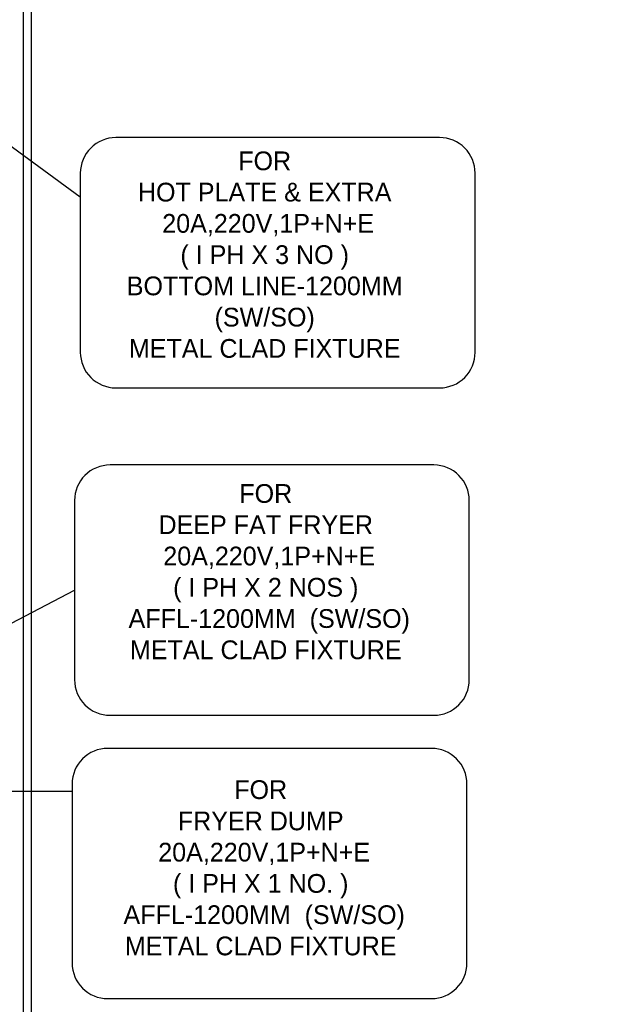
# Model space of a CAD drawing. Header units: inches. Extents: x 1703 to 137267, y -37098 to 14102.
# Tile 74 of 139: x 70780 to 71733, y 3209 to 4784. Entities that reach past the tile are written whole.
import ezdxf
from ezdxf import colors
from ezdxf.entities.mleader import LeaderData, LeaderLine
from ezdxf.math import Vec2, Vec3

# ---------------------------------------------------------------- set-up
doc = ezdxf.new("R2010")
doc.units = ezdxf.units.IN
doc.header["$MEASUREMENT"] = 0
doc.linetypes.add('LEVEL-F-OVERALL LAYOUT$0$HIDDEN', pattern=[0.375, 0.25, -0.125])
for name, color, linetype, lineweight in [('L5', 7, 'Continuous', 25), ('LEVEL-F-OVERALL LAYOUT$0$A-WALL-FULL-EXTR', 251, 'Continuous', 35), ('LEVEL-F-OVERALL LAYOUT$0$I-FLOR-OVHD', 251, 'LEVEL-F-OVERALL LAYOUT$0$HIDDEN', 18)]:
    doc.layers.add(name, color=color, linetype=linetype, lineweight=lineweight)
doc.styles.add('CKD_Dimension Text', font='GOTHIC.TTF')

# ---------------------------------------------------------------- blocks, each defined once
blk = doc.blocks.new('_Dot')
at = {"color": 0, "linetype": 'ByBlock', "lineweight": -2, "transparency": 16777216}
blk.add_line((-0.5, 0), (-1, 0), dxfattribs=at)
at = {"color": 0, "linetype": 'ByBlock', "transparency": 16777216, "const_width": 0.5}
blk.add_lwpolyline([(-0.25, 0, 1), (0.25, 0, 1)], format="xyb", close=True, dxfattribs=at)

msp = doc.modelspace()

# ---------------------------------------------------------------- linework, layer by layer
at = {"layer": 'L5', "color": 7, "linetype": 'Continuous', "elevation": -14244.8}
for points in [[(70876.7, 4538.8), (70876.7, 4252.1, 0.414214), (70933.4, 4195.3), (71451.6, 4195.3, 0.414214), (71508.4, 4252.1), (71508.4, 4538.8, 0.414214), (71451.6, 4595.6), (70933.4, 4595.6, 0.414214)], [(70867.4, 4015.1), (70867.4, 3728.3, 0.414214), (70924.2, 3671.6), (71442.4, 3671.6, 0.414214), (71499.1, 3728.3), (71499.1, 4015.1, 0.414214), (71442.4, 4071.9), (70924.2, 4071.9, 0.414214)], [(70863.6, 3561.8), (70863.6, 3275, 0.414214), (70920.4, 3218.2), (71438.6, 3218.2, 0.414214), (71495.4, 3275), (71495.4, 3561.8, 0.414214), (71438.6, 3618.5), (70920.4, 3618.5, 0.414214)]]:
    msp.add_lwpolyline(points, format="xyb", close=True, dxfattribs=at)
at = {"layer": 'LEVEL-F-OVERALL LAYOUT$0$A-WALL-FULL-EXTR', "color": 2, "lineweight": -2}
for p, q in [((70785.9, 2013.4), (70785.9, 7365.3)), ((70798.4, 2010.6), (70798.4, 7365.3))]:
    msp.add_line(p, q, dxfattribs=at)
at = {"layer": 'LEVEL-F-OVERALL LAYOUT$0$I-FLOR-OVHD', "ltscale": 0.25}
msp.add_lwpolyline([(74333.5, 731.1, -0.019531), (71664.7, 1151, -0.089507), (60087, 5720)], format="xyb", dxfattribs=at)

# ---------------------------------------------------------------- texts
at = {"layer": 'L5', "color": 4, "linetype": 'Continuous', "char_height": 30, "attachment_point": 5, "style": 'CKD_Dimension Text'}
for s, insert, width in [('{\\fCentury Gothic|b0|i0|c238|p34;\\C7;FOR \\P\\fCentury Gothic|b0|i0|c0|p34;HOT PLATE & EXTRA\\P 20\\fCentury Gothic|b0|i0|c238|p34;A,220V,1P+N+E \\P( I\\fCentury Gothic|b0|i0|c0|p34; \\fCentury Gothic|b0|i0|c238|p34;PH X\\fCentury Gothic|b0|i0|c0|p34; 3 \\fCentury Gothic|b0|i0|c238|p34;NO\\fCentury Gothic|b0|i0|c0|p34; \\fCentury Gothic|b0|i0|c238|p34;) \\A1; \\P BOTTOM LINE-\\fCentury Gothic|b0|i0|c0|p34;1200MM\\fCentury Gothic|b0|i0|c238|p34; \\fCentury Gothic|b0|i0|c0|p34; \\fCentury Gothic|b0|i0|c238|p34;(SW/SO)\\PMETAL CLAD FIXTURE}', (71171.7, 4408.2), 568.67), ('{\\fCentury Gothic|b0|i0|c238|p34;\\C7;FOR \\P\\fCentury Gothic|b0|i0|c0|p34;FRYER DUMP\\P 20\\fCentury Gothic|b0|i0|c238|p34;A,220V,1P+N+E \\P( I\\fCentury Gothic|b0|i0|c0|p34; \\fCentury Gothic|b0|i0|c238|p34;PH X\\fCentury Gothic|b0|i0|c0|p34; \\fCentury Gothic|b0|i0|c238|p34;1\\fCentury Gothic|b0|i0|c0|p34; \\fCentury Gothic|b0|i0|c238|p34;NO\\fCentury Gothic|b0|i0|c0|p34;. \\fCentury Gothic|b0|i0|c238|p34;) \\A1; \\P AFFL-\\fCentury Gothic|b0|i0|c0|p34;1200MM\\fCentury Gothic|b0|i0|c238|p34; \\fCentury Gothic|b0|i0|c0|p34; \\fCentury Gothic|b0|i0|c238|p34;(SW/SO)\\PMETAL CLAD FIXTURE}', (71165.3, 3427.3), 496.615)]:
    msp.add_mtext(s, dxfattribs=dict(at, insert=insert, width=width))
at = {"layer": 'L5', "color": 3, "insert": (71173.4, 4041.3), "char_height": 30, "width": 677.579, "attachment_point": 2, "style": 'CKD_Dimension Text'}
msp.add_mtext('{\\fCentury Gothic|b0|i0|c238|p34;\\C7;FOR \\P\\fCentury Gothic|b0|i0|c0|p34;DEEP FAT FRYER\\P 20\\fCentury Gothic|b0|i0|c238|p34;A,220V,1P+N+E \\P( I\\fCentury Gothic|b0|i0|c0|p34; \\fCentury Gothic|b0|i0|c238|p34;PH X\\fCentury Gothic|b0|i0|c0|p34; 2 \\fCentury Gothic|b0|i0|c238|p34;NO\\fCentury Gothic|b0|i0|c0|p34;S \\fCentury Gothic|b0|i0|c238|p34;) \\A1; \\P AFFL-\\fCentury Gothic|b0|i0|c0|p34;1200MM\\fCentury Gothic|b0|i0|c238|p34; \\fCentury Gothic|b0|i0|c0|p34; \\fCentury Gothic|b0|i0|c238|p34;(SW/SO)\\PMETAL CLAD FIXTURE}', dxfattribs=at)

# ---------------------------------------------------------------- leaders
ml = msp.add_multileader_mtext('Standard')
ml.set_content(' ')
ml.set_leader_properties()
ml.set_arrow_properties(name='DOT')
ml.build(insert=Vec2(0, 0))
ml.multileader.update_dxf_attribs({"has_dogleg": 0, "dogleg_length": 0.36, "arrow_head_size": 10})
ctx = ml.context
ctx.base_point, ctx.char_height, ctx.arrow_head_size, ctx.landing_gap_size, ctx.plane_origin = Vec3(70876.6, 4501.1), 0.18, 10, 0.09, Vec3(70521.5, 4759.9)
notes = []
notes.append((ctx, [(0, (1, 1, 0), (70876.2, 4501.1), (1, 0), 0.36, [(0, [(70521.5, 4759.9)], 0, [])])]))
ctx.mtext.insert, ctx.mtext.flow_direction = Vec3(70876.7, 4501.2), 5
ml = msp.add_multileader_mtext('Standard')
ml.set_content(' ')
ml.set_leader_properties()
ml.set_arrow_properties(name='DOT')
ml.build(insert=Vec2(0, 0))
ml.multileader.update_dxf_attribs({"has_dogleg": 0, "dogleg_length": 0.36, "arrow_head_size": 10})
ctx = ml.context
ctx.base_point, ctx.char_height, ctx.arrow_head_size, ctx.landing_gap_size, ctx.plane_origin = Vec3(70867.4, 3871.7), 0.18, 10, 0.09, Vec3(70522.1, 3691.6)
notes.append((ctx, [(0, (1, 1, 0), (70867.1, 3871.7), (1, 0), 0.36, [(0, [(70522.1, 3691.6)], 0, [])])]))
ctx.mtext.insert, ctx.mtext.flow_direction = Vec3(70867.5, 3871.8), 5
ml = msp.add_multileader_mtext('Standard')
ml.set_content(' ')
ml.set_leader_properties()
ml.set_arrow_properties(name='DOT')
ml.build(insert=Vec2(0, 0))
ml.multileader.update_dxf_attribs({"has_dogleg": 0, "dogleg_length": 0.36, "arrow_head_size": 10})
ctx = ml.context
ctx.base_point, ctx.char_height, ctx.arrow_head_size, ctx.landing_gap_size, ctx.plane_origin = Vec3(70863.6, 3550), 0.18, 10, 0.09, Vec3(70523.6, 3550)
notes.append((ctx, [(0, (1, 1, 0), (70863.3, 3550), (1, 0), 0.36, [(0, [(70523.6, 3550)], 0, [])])]))
ctx.mtext.insert, ctx.mtext.flow_direction = Vec3(70863.7, 3550.1), 5
for ctx, leaders in notes:
    for number, flags, end, landing, length, lines in leaders:
        leader = LeaderData()
        leader.index, (leader.has_last_leader_line, leader.has_dogleg_vector, leader.attachment_direction) = number, flags
        leader.last_leader_point, leader.dogleg_vector, leader.dogleg_length = Vec3(end), Vec3(landing), length
        for number, points, colour, breaks in lines:
            line = LeaderLine()
            line.index, line.vertices, line.color, line.breaks = number, Vec3.list(points), colors.encode_raw_color(colour), breaks
            leader.lines.append(line)
        ctx.leaders.append(leader)

doc.saveas('drawing.dxf')
